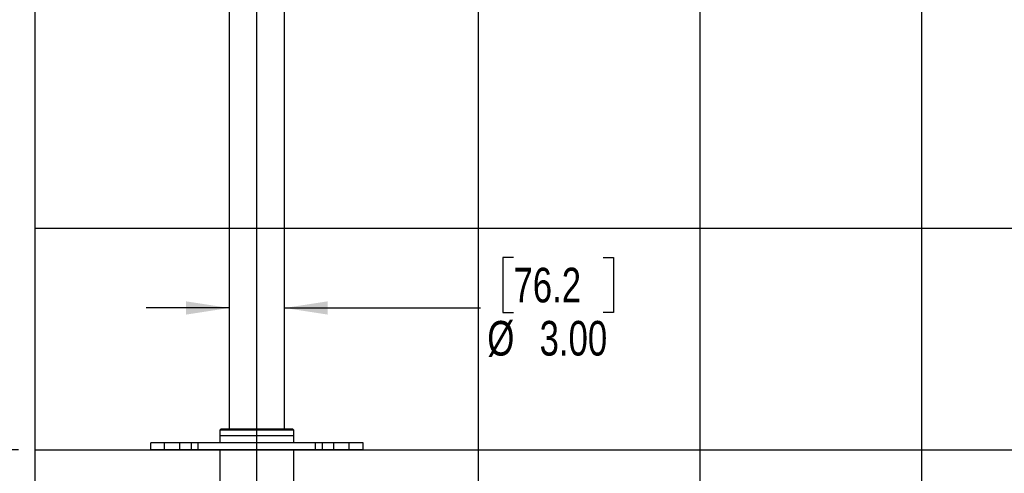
# Paper-space layout 'Sheet7' of a CAD drawing. Header units: inches. Extents: x 2.58 to 9.71, y 0.37 to 7.49.
# Tile 5 of 13: x 4.29 to 7.26, y 3.27 to 4.63. Entities that reach past the tile are written whole.
import ezdxf

# ---------------------------------------------------------------- set-up
doc = ezdxf.new("R2010")
doc.units = ezdxf.units.IN
doc.header["$MEASUREMENT"] = 0
doc.linetypes.add('PHANTOM', pattern=[0.5, 0.25, -0.05, 0.05, -0.05, 0.05, -0.05])
doc.layers.add('FORMAT', color=7, linetype='Continuous')
doc.styles.add('SLDTEXTSTYLE0', font='TXT', dxfattribs={"width": 0.75})
doc.dimstyles.new('SLDDIMSTYLE11', dxfattribs={"dimtxt": 0.104167, "dimasz": 0.13, "dimexe": 0, "dimexo": 0.0625, "dimgap": 0.026042, "dimtad": 0, "dimtih": 1, "dimtoh": 1, "dimdec": 1, "dimlfac": 18, "dimrnd": 1e-09, "dimzin": 12, "dimdsep": 46, "dimtxsty": 'SLDTEXTSTYLE0', "dimsah": 1, "dimcen": 0.09, "dimadec": 0, "dimazin": 3, "dimtfac": 1, "dimtdec": 1, "dimtofl": 0, "dimtmove": 0, "dimatfit": 3, "dimfxl": 1, "dimfrac": 2, "dimtolj": 1, "dimtzin": 12, "dimarcsym": 0})
doc.dimstyles.new('SLDDIMSTYLE12', dxfattribs={"dimtxt": 0.104167, "dimasz": 0.13, "dimexe": 0, "dimexo": 0.0625, "dimgap": 0.026042, "dimtad": 0, "dimtih": 1, "dimtoh": 1, "dimlfac": 18, "dimrnd": 1e-09, "dimzin": 4, "dimdsep": 46, "dimtxsty": 'SLDTEXTSTYLE0', "dimsah": 1, "dimcen": 0.09, "dimadec": 0, "dimazin": 1, "dimtfac": 1, "dimtmove": 0, "dimatfit": 0, "dimfxl": 1, "dimfrac": 2, "dimtolj": 1, "dimtzin": 12, "dimarcsym": 0})
doc.dimstyles.new('SLDDIMSTYLE13', dxfattribs={"dimtxt": 0.104167, "dimasz": 0.13, "dimexe": 0, "dimexo": 0.0625, "dimgap": 0.026042, "dimtad": 0, "dimtih": 1, "dimtoh": 1, "dimlfac": 18, "dimrnd": 1e-09, "dimzin": 12, "dimdsep": 46, "dimtxsty": 'SLDTEXTSTYLE0', "dimsah": 1, "dimcen": 0.09, "dimadec": 0, "dimazin": 3, "dimtfac": 1, "dimtofl": 0, "dimtmove": 0, "dimatfit": 3, "dimfxl": 1, "dimfrac": 2, "dimtolj": 1, "dimtzin": 12, "dimarcsym": 0})

# ---------------------------------------------------------------- blocks, each defined once
blk = doc.blocks.new('_D_34')
at = {"layer": 'FORMAT', "color": 7}
for p, q in [((6.2033, 6.7415), (3.4416, 6.7415)), ((3.5666, 6.7415), (3.5666, 5.2082)), ((3.4126, 5.1871), (3.3809, 5.1871)), ((3.3809, 5.1871), (3.3809, 5.0216)), ((3.7205, 5.1871), (3.7522, 5.1871)), ((3.7522, 5.1871), (3.7522, 5.0216)), ((3.3809, 5.0216), (3.4126, 5.0216)), ((3.7522, 5.0216), (3.7205, 5.0216)), ((3.5666, 3.3413), (3.5666, 4.8616)), ((4.2917, 3.3413), (3.4416, 3.3413))]:
    blk.add_line(p, q, dxfattribs=at)
for points in [[(3.5666, 6.7415), (3.5466, 6.6115), (3.5866, 6.6115)], [(3.5666, 3.3413), (3.5866, 3.4713), (3.5466, 3.4713)]]:
    blk.add_solid(points, dxfattribs=at)
at = {"layer": 'FORMAT', "color": 7, "char_height": 0.10417, "attachment_point": 1, "style": 'SLDTEXTSTYLE0'}
for s, insert in [('1555', (3.4126, 5.1559)), ('61.2', (3.4319, 4.9959))]:
    blk.add_mtext(s, dxfattribs=dict(at, insert=insert))
blk = doc.blocks.new('_D_35')
at = {"layer": 'FORMAT', "color": 7}
for p, q in [((5.7802, 3.9199), (5.7485, 3.9199)), ((5.7485, 3.9199), (5.7485, 3.7544)), ((6.0495, 3.9199), (6.0812, 3.9199)), ((6.0812, 3.9199), (6.0812, 3.7544)), ((4.925, 3.7677), (4.675, 3.7677)), ((5.0917, 3.7677), (5.6812, 3.7677)), ((5.7485, 3.7544), (5.7802, 3.7544)), ((6.0812, 3.7544), (6.0495, 3.7544))]:
    blk.add_line(p, q, dxfattribs=at)
for points in [[(4.925, 3.7677), (4.795, 3.7877), (4.795, 3.7477)], [(5.0917, 3.7677), (5.2217, 3.7477), (5.2217, 3.7877)]]:
    blk.add_solid(points, dxfattribs=at)
at = {"layer": 'FORMAT', "color": 7, "char_height": 0.10417, "attachment_point": 1, "style": 'SLDTEXTSTYLE0'}
for s, insert in [('76.2', (5.7802, 3.8887)), ('%%c', (5.7016, 3.7287)), ('3.00', (5.8588, 3.7287))]:
    blk.add_mtext(s, dxfattribs=dict(at, insert=insert))
blk = doc.blocks.new('_D_36')
at = {"layer": 'FORMAT', "color": 7}
for p, q in [((8.6752, 6.0974), (9.3488, 6.0974)), ((9.2238, 6.0974), (9.2238, 4.7697)), ((9.2238, 3.3413), (9.2238, 4.6042)), ((8.615, 3.3413), (9.3488, 3.3413))]:
    blk.add_line(p, q, dxfattribs=at)
for points in [[(9.2238, 6.0974), (9.2038, 5.9674), (9.2438, 5.9674)], [(9.2238, 3.3413), (9.2438, 3.4713), (9.2038, 3.4713)]]:
    blk.add_solid(points, dxfattribs=at)
at = {"layer": 'FORMAT', "color": 7, "insert": (8.7574, 4.7385), "char_height": 0.104167, "attachment_point": 1, "style": 'SLDTEXTSTYLE0'}
blk.add_mtext('HOOK HEIGHT', dxfattribs=at)
blk = doc.blocks.new('_D_37')
at = {"layer": 'FORMAT', "color": 7}
for p, q in [((5.0857, 5.7046), (3.9067, 5.7046)), ((4.0317, 5.7046), (4.0317, 4.6071)), ((3.8778, 4.586), (3.8461, 4.586)), ((3.8461, 4.586), (3.8461, 4.4205)), ((4.1856, 4.586), (4.2173, 4.586)), ((4.2173, 4.586), (4.2173, 4.4205)), ((3.8461, 4.4205), (3.8778, 4.4205)), ((4.2173, 4.4205), (4.1856, 4.4205)), ((4.0317, 3.3413), (4.0317, 4.2604)), ((4.2917, 3.3413), (3.9067, 3.3413))]:
    blk.add_line(p, q, dxfattribs=at)
for points in [[(4.0317, 5.7046), (4.0117, 5.5746), (4.0517, 5.5746)], [(4.0317, 3.3413), (4.0517, 3.4713), (4.0117, 3.4713)]]:
    blk.add_solid(points, dxfattribs=at)
at = {"layer": 'FORMAT', "color": 7, "char_height": 0.10417, "attachment_point": 1, "style": 'SLDTEXTSTYLE0'}
for s, insert in [('1080', (3.8778, 4.5547)), ('42.5', (3.8971, 4.3947))]:
    blk.add_mtext(s, dxfattribs=dict(at, insert=insert))
blk = doc.blocks.new('_D_38')
at = {"layer": 'FORMAT', "color": 7}
for p, q in [((7.3334, 1.5221), (7.3334, 0.5017)), ((5.0084, 0.8078), (5.0084, 0.5017)), ((5.0084, 0.6267), (5.7253, 0.6267)), ((7.3334, 0.6267), (6.6514, 0.6267))]:
    blk.add_line(p, q, dxfattribs=at)
for points in [[(5.0084, 0.6267), (5.1384, 0.6067), (5.1384, 0.6467)], [(7.3334, 0.6267), (7.2034, 0.6467), (7.2034, 0.6067)]]:
    blk.add_solid(points, dxfattribs=at)
at = {"layer": 'FORMAT', "color": 7, "insert": (5.7253, 0.6782), "char_height": 0.10417, "attachment_point": 1, "style": 'SLDTEXTSTYLE0'}
blk.add_mtext('HOOK REACH', dxfattribs=at)

psp = doc.layouts.new('Sheet7')

# ---------------------------------------------------------------- linework, layer by layer
at = {"color": 7, "linetype": 'Continuous'}
for p, q in [((4.34169, 2.00796), (4.34169, 7.34129)), ((5.00835, 2.00796), (5.00835, 7.34129)), ((5.67502, 2.00796), (5.67502, 7.34129)), ((6.34169, 2.00796), (6.34169, 7.34129)), ((7.00835, 2.00796), (7.00835, 7.34129)), ((4.34169, 4.00796), (7.67502, 4.00796)), ((4.34169, 3.34129), (7.67502, 3.34129))]:
    psp.add_line(p, q, dxfattribs=at)
at = {"color": 7, "linetype": 'PHANTOM', "lineweight": 18}
for p, q in [((5.09169, 3.40379), (5.09169, 5.08606)), ((5.09169, 3.40379), (5.09169, 4.85952)), ((5.09169, 3.40379), (5.09169, 4.75691)), ((4.92502, 4.71026), (4.92502, 3.40379)), ((4.92502, 4.68984), (4.92502, 3.40379)), ((4.92502, 4.6717), (4.92502, 3.40379)), ((4.90071, 3.40379), (4.89724, 3.40032)), ((4.90071, 3.40379), (4.89724, 3.40032)), ((4.90071, 3.40379), (4.89724, 3.40032)), ((4.89724, 3.40032), (4.89724, 3.38296)), ((5.11946, 3.40032), (4.89724, 3.40032)), ((4.89724, 3.40032), (4.89724, 3.38296)), ((5.11946, 3.40032), (4.89724, 3.40032)), ((4.89724, 3.40032), (4.89724, 3.38296)), ((5.11946, 3.40032), (4.89724, 3.40032)), ((4.89724, 3.38296), (4.89724, 3.36213)), ((5.11946, 3.38296), (4.89724, 3.38296)), ((4.89724, 3.38296), (4.89724, 3.36213)), ((5.11946, 3.38296), (4.89724, 3.38296)), ((4.89724, 3.38296), (4.89724, 3.36213)), ((5.11946, 3.38296), (4.89724, 3.38296)), ((4.90071, 3.40379), (5.11599, 3.40379)), ((4.90071, 3.40379), (5.11599, 3.40379)), ((4.90071, 3.40379), (5.11599, 3.40379)), ((5.11946, 3.40032), (5.11599, 3.40379)), ((5.11946, 3.40032), (5.11599, 3.40379)), ((5.11946, 3.40032), (5.11599, 3.40379)), ((5.11946, 3.38296), (5.11946, 3.40032)), ((5.11946, 3.38296), (5.11946, 3.40032)), ((5.11946, 3.38296), (5.11946, 3.40032)), ((5.11946, 3.36213), (5.11946, 3.38296)), ((5.11946, 3.36213), (5.11946, 3.38296)), ((5.11946, 3.36213), (5.11946, 3.38296)), ((4.68891, 3.34129), (4.68891, 3.36213)), ((4.73057, 3.36213), (4.68891, 3.36213)), ((4.68891, 3.34129), (4.68891, 3.36213)), ((4.73057, 3.36213), (4.68891, 3.36213)), ((4.68891, 3.34129), (4.68891, 3.36213)), ((4.73057, 3.36213), (4.68891, 3.36213)), ((4.73057, 3.34129), (4.73057, 3.36213)), ((4.7768, 3.36213), (4.73057, 3.36213)), ((4.73057, 3.34129), (4.73057, 3.36213)), ((4.7768, 3.36213), (4.73057, 3.36213)), ((4.73057, 3.34129), (4.73057, 3.36213)), ((4.7768, 3.36213), (4.73057, 3.36213)), ((4.7768, 3.34129), (4.7768, 3.36213)), ((4.81118, 3.36213), (4.7768, 3.36213)), ((4.7768, 3.34129), (4.7768, 3.36213)), ((4.81118, 3.36213), (4.7768, 3.36213)), ((4.7768, 3.34129), (4.7768, 3.36213)), ((4.81118, 3.36213), (4.7768, 3.36213)), ((4.81118, 3.34129), (4.81118, 3.36213)), ((4.83158, 3.36213), (4.81118, 3.36213)), ((4.81118, 3.34129), (4.81118, 3.36213)), ((4.83158, 3.36213), (4.81118, 3.36213)), ((4.81118, 3.34129), (4.81118, 3.36213)), ((4.83158, 3.36213), (4.81118, 3.36213)), ((4.83158, 3.34129), (4.83158, 3.36213)), ((5.18513, 3.36213), (4.83158, 3.36213)), ((4.83158, 3.34129), (4.83158, 3.36213)), ((5.18513, 3.36213), (4.83158, 3.36213)), ((4.83158, 3.34129), (4.83158, 3.36213)), ((5.18513, 3.36213), (4.83158, 3.36213)), ((5.18513, 3.34129), (5.18513, 3.36213)), ((5.20553, 3.36213), (5.18513, 3.36213)), ((5.18513, 3.34129), (5.18513, 3.36213)), ((5.20553, 3.36213), (5.18513, 3.36213)), ((5.18513, 3.34129), (5.18513, 3.36213)), ((5.20553, 3.36213), (5.18513, 3.36213)), ((5.20553, 3.34129), (5.20553, 3.36213)), ((5.2399, 3.36213), (5.20553, 3.36213)), ((5.20553, 3.34129), (5.20553, 3.36213)), ((5.2399, 3.36213), (5.20553, 3.36213)), ((5.20553, 3.34129), (5.20553, 3.36213)), ((5.2399, 3.36213), (5.20553, 3.36213)), ((5.2399, 3.34129), (5.2399, 3.36213)), ((5.28613, 3.36213), (5.2399, 3.36213)), ((5.2399, 3.34129), (5.2399, 3.36213)), ((5.28613, 3.36213), (5.2399, 3.36213)), ((5.2399, 3.34129), (5.2399, 3.36213)), ((5.28613, 3.36213), (5.2399, 3.36213)), ((5.28613, 3.34129), (5.28613, 3.36213)), ((5.3278, 3.36213), (5.28613, 3.36213)), ((5.28613, 3.34129), (5.28613, 3.36213)), ((5.3278, 3.36213), (5.28613, 3.36213)), ((5.28613, 3.34129), (5.28613, 3.36213)), ((5.3278, 3.36213), (5.28613, 3.36213)), ((5.3278, 3.34129), (5.3278, 3.36213)), ((5.3278, 3.34129), (5.3278, 3.36213)), ((5.3278, 3.34129), (5.3278, 3.36213)), ((4.73057, 3.34129), (4.68891, 3.34129)), ((4.73057, 3.34129), (4.68891, 3.34129)), ((4.73057, 3.34129), (4.68891, 3.34129)), ((4.7768, 3.34129), (4.73057, 3.34129)), ((4.7768, 3.34129), (4.73057, 3.34129)), ((4.7768, 3.34129), (4.73057, 3.34129)), ((4.81118, 3.34129), (4.7768, 3.34129)), ((4.81118, 3.34129), (4.7768, 3.34129)), ((4.81118, 3.34129), (4.7768, 3.34129)), ((4.83158, 3.34129), (4.81118, 3.34129)), ((4.83158, 3.34129), (4.81118, 3.34129)), ((4.83158, 3.34129), (4.81118, 3.34129)), ((5.18513, 3.34129), (4.83158, 3.34129)), ((5.18513, 3.34129), (4.83158, 3.34129)), ((5.18513, 3.34129), (4.83158, 3.34129)), ((4.89724, 3.34129), (4.89724, 2.53574)), ((4.89724, 3.34129), (4.89724, 2.53574)), ((4.89724, 3.34129), (4.89724, 2.53574)), ((5.11946, 2.53574), (5.11946, 3.34129)), ((5.11946, 2.53574), (5.11946, 3.34129)), ((5.11946, 2.53574), (5.11946, 3.34129)), ((5.20553, 3.34129), (5.18513, 3.34129)), ((5.20553, 3.34129), (5.18513, 3.34129)), ((5.20553, 3.34129), (5.18513, 3.34129)), ((5.2399, 3.34129), (5.20553, 3.34129)), ((5.2399, 3.34129), (5.20553, 3.34129)), ((5.2399, 3.34129), (5.20553, 3.34129)), ((5.28613, 3.34129), (5.2399, 3.34129)), ((5.28613, 3.34129), (5.2399, 3.34129)), ((5.28613, 3.34129), (5.2399, 3.34129)), ((5.3278, 3.34129), (5.28613, 3.34129)), ((5.3278, 3.34129), (5.28613, 3.34129)), ((5.3278, 3.34129), (5.28613, 3.34129))]:
    psp.add_line(p, q, dxfattribs=at)
at = {"color": 7, "linetype": 'Continuous', "lineweight": 25}
for p, q in [((4.92502, 4.74119), (4.92502, 3.40379)), ((5.09169, 3.40379), (5.09169, 4.71919)), ((4.90071, 3.40379), (4.89724, 3.40032)), ((4.89724, 3.40032), (4.89724, 3.38296)), ((5.11946, 3.40032), (4.89724, 3.40032)), ((4.89724, 3.38296), (4.89724, 3.36213)), ((5.11946, 3.38296), (4.89724, 3.38296)), ((4.90071, 3.40379), (5.11599, 3.40379)), ((5.11946, 3.40032), (5.11599, 3.40379)), ((5.11946, 3.38296), (5.11946, 3.40032)), ((5.11946, 3.36213), (5.11946, 3.38296)), ((4.68891, 3.34129), (4.68891, 3.36213)), ((4.73057, 3.36213), (4.68891, 3.36213)), ((4.73057, 3.34129), (4.73057, 3.36213)), ((4.7768, 3.36213), (4.73057, 3.36213)), ((4.7768, 3.34129), (4.7768, 3.36213)), ((4.81118, 3.36213), (4.7768, 3.36213)), ((4.81118, 3.34129), (4.81118, 3.36213)), ((4.83158, 3.36213), (4.81118, 3.36213)), ((4.83158, 3.34129), (4.83158, 3.36213)), ((5.18513, 3.36213), (4.83158, 3.36213)), ((5.18513, 3.34129), (5.18513, 3.36213)), ((5.20553, 3.36213), (5.18513, 3.36213)), ((5.20553, 3.34129), (5.20553, 3.36213)), ((5.2399, 3.36213), (5.20553, 3.36213)), ((5.2399, 3.34129), (5.2399, 3.36213)), ((5.28613, 3.36213), (5.2399, 3.36213)), ((5.28613, 3.34129), (5.28613, 3.36213)), ((5.3278, 3.36213), (5.28613, 3.36213)), ((5.3278, 3.34129), (5.3278, 3.36213)), ((4.73057, 3.34129), (4.68891, 3.34129)), ((4.7768, 3.34129), (4.73057, 3.34129)), ((4.81118, 3.34129), (4.7768, 3.34129)), ((4.83158, 3.34129), (4.81118, 3.34129)), ((5.18513, 3.34129), (4.83158, 3.34129)), ((4.89724, 3.34129), (4.89724, 2.53574)), ((5.11946, 2.53574), (5.11946, 3.34129)), ((5.20553, 3.34129), (5.18513, 3.34129)), ((5.2399, 3.34129), (5.20553, 3.34129)), ((5.28613, 3.34129), (5.2399, 3.34129)), ((5.3278, 3.34129), (5.28613, 3.34129))]:
    psp.add_line(p, q, dxfattribs=at)

# ---------------------------------------------------------------- dimensions: what is measured, and where the dimension line sits
at = {"layer": 'FORMAT', "color": 7}
for base, p1, picture, middle in [((3.56657, 3.34129), (6.2533, 6.74151), '_D_34', (3.56657, 5.0349)), ((4.0317, 3.34129), (5.1357, 5.70458), '_D_37', (4.0317, 4.43377))]:
    dim = psp.add_linear_dim(base=base, p1=p1, p2=(4.34169, 3.34129), angle=90, dimstyle='SLDDIMSTYLE11', dxfattribs=at)
    dim.commit()
    dim.dimension.update_dxf_attribs({"geometry": picture, "text_midpoint": middle, "dimtype": 160})
dim = psp.add_linear_dim(base=(9.22381, 3.34129), p1=(6.357, 6.09743), p2=(7.67502, 3.34129), angle=90, text='HOOK HEIGHT', dimstyle='SLDDIMSTYLE13', dxfattribs=at)
dim.commit()
dim.dimension.update_dxf_attribs({"geometry": '_D_36', "text_midpoint": (9.22381, 4.68694), "dimtype": 160})
for base, p1, p2, text, dimstyle, picture, middle in [((7.33339, 0.62667), (5.00835, 2.00796), (7.33339, 4.66219), 'HOOK REACH', 'SLDDIMSTYLE13', '_D_38', (6.18833, 0.62667)), ((5.09169, 3.7677), (4.92502, 2.56351), (5.09169, 2.56351), '%%c<>', 'SLDDIMSTYLE12', '_D_35', (5.91482, 3.7677))]:
    dim = psp.add_linear_dim(base=base, p1=p1, p2=p2, text=text, dimstyle=dimstyle, dxfattribs=at)
    dim.commit()
    dim.dimension.update_dxf_attribs({"geometry": picture, "text_midpoint": middle, "dimtype": 160})

doc.saveas('drawing.dxf')
